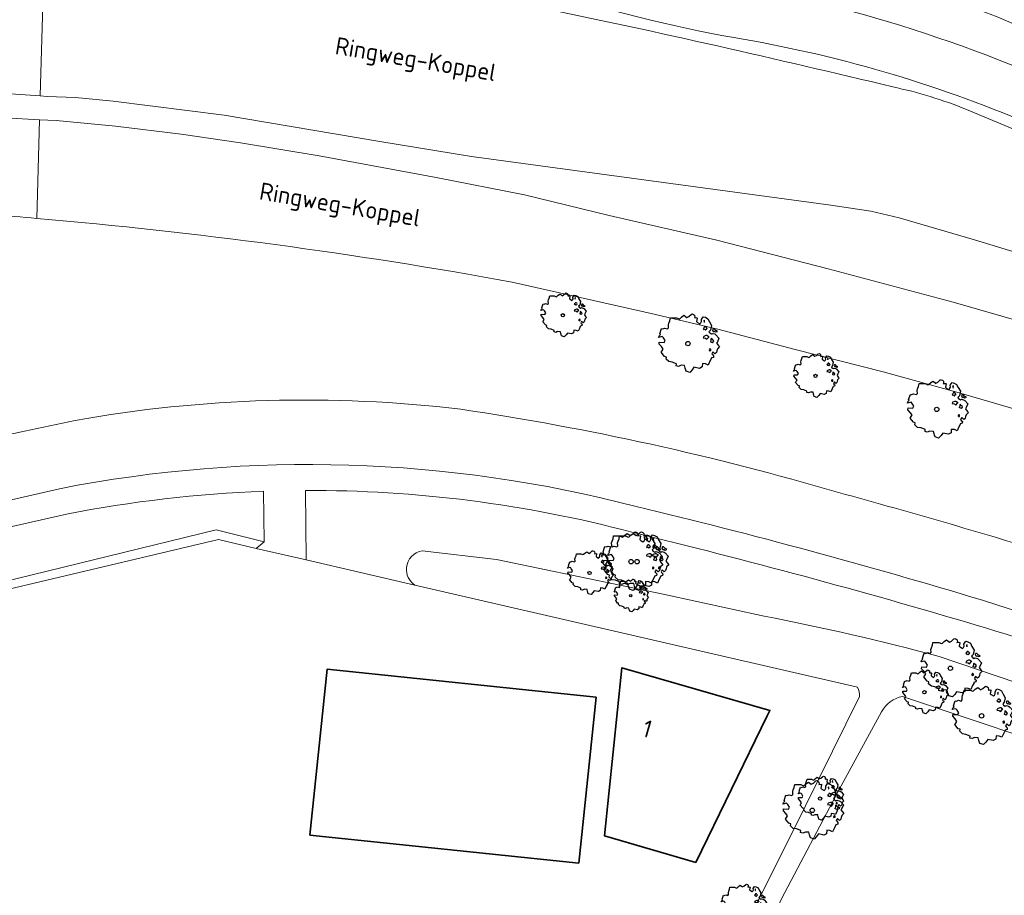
# Model space of a CAD drawing. Header units: metres. Extents: x 152391 to 157968, y 462336 to 467280.
# Tile 105 of 256: x 154224 to 154301, y 464175 to 464243. Entities that reach past the tile are written whole.
import ezdxf
from ezdxf.enums import TextEntityAlignment as Align

# ---------------------------------------------------------------- set-up
doc = ezdxf.new("R2010")
doc.units = ezdxf.units.M
doc.header["$LTSCALE"] = 0.75
doc.layers.get('0').update_dxf_attribs({"lineweight": 25})
for name, color, linetype, lineweight in [('B-GV-GR-BOOM-S', 252, 'Continuous', 25), ('B-WE-OG-BEBOUWING-GV', 6, 'Continuous', 35), ('B-WE-OG-BEBOUWING-T18', 1, 'Continuous', 18), ('B-WE-OG-TERREIN_CULTUURSCHEIDING-GV', 251, 'Continuous', 18), ('B-WE-OG-TOPOGRAFIE-T18', 1, 'Continuous', 18), ('B-WE-OG-WATER_GREPPEL-GV', 251, 'Continuous', 18), ('B-WE-VH-VERHARDING_ASFALT-GV', 251, 'Continuous', 18), ('B-WE-VH-VERHARDING_BETON-GV', 251, 'Continuous', 18), ('B-WE-VH-VERHARDING_BETONSTRAATSTEEN-GV', 251, 'Continuous', 18), ('B-WE-VH-VERHARDING_TEGEL-GV', 251, 'Continuous', 18)]:
    doc.layers.add(name, color=color, linetype=linetype, lineweight=lineweight)
doc.styles.add('NLCS-ISO-M750-T18', font='NLCS-ISO.ttf', dxfattribs={"height": 1.35})

# ---------------------------------------------------------------- blocks, each defined once
blk = doc.blocks.new('SGR-BOOM_21_30')
at = {"linetype": 'Continuous'}
for p, q in [((-0.47, 1.45), (-0.365, 1.548)), ((-0.365, 1.548), (-0.226, 1.647)), ((-0.226, 1.647), (-0.133, 1.581)), ((-0.133, 1.581), (-0.063, 1.515)), ((-0.063, 1.515), (0.065, 1.581)), ((0.065, 1.581), (0.205, 1.712)), ((0.205, 1.712), (0.263, 1.729)), ((0.263, 1.729), (0.333, 1.696)), ((0.333, 1.696), (0.391, 1.647)), ((0.402, 1.532), (0.379, 1.499)), ((0.391, 1.647), (0.402, 1.532)), ((0.786, 1.4), (0.891, 1.565)), ((0.891, 1.565), (1.019, 1.532)), ((1.019, 1.532), (1.158, 1.45)), ((-1.633, 0.579), (-1.528, 0.875)), ((-1.528, 0.875), (-1.458, 0.858)), ((-1.458, 0.858), (-1.342, 0.908)), ((-1.342, 0.908), (-1.179, 0.858)), ((-1.179, 0.858), (-1.121, 0.924)), ((-1.133, 1.088), (-1.109, 1.187)), ((-1.121, 0.924), (-1.133, 1.088)), ((-1.109, 1.187), (-1.051, 1.335)), ((-1.051, 1.335), (-1.016, 1.499)), ((-1.016, 1.499), (-0.668, 1.499)), ((-0.668, 1.499), (-0.516, 1.433)), ((-0.516, 1.433), (-0.47, 1.45)), ((0.379, 1.499), (0.53, 1.515)), ((0.542, 1.483), (0.507, 1.285)), ((0.507, 1.285), (0.565, 1.236)), ((0.53, 1.515), (0.542, 1.483)), ((0.565, 1.236), (0.693, 1.154)), ((0.693, 1.154), (0.751, 1.203)), ((0.751, 1.203), (0.798, 1.285)), ((0.798, 1.285), (0.786, 1.4)), ((0.937, 0.908), (0.891, 0.875)), ((0.891, 0.875), (0.926, 0.825)), ((0.972, 1.368), (0.926, 1.335)), ((0.926, 1.335), (0.949, 1.253)), ((0.926, 0.825), (0.984, 0.842)), ((0.972, 0.973), (0.937, 0.908)), ((0.949, 1.253), (0.961, 1.236)), ((0.961, 1.269), (0.972, 1.368)), ((1.03, 0.973), (0.972, 0.973)), ((0.984, 0.842), (1.03, 0.776)), ((1.077, 0.94), (1.03, 0.973)), ((1.03, 0.776), (1.077, 0.842)), ((1.124, 0.875), (1.077, 0.94)), ((1.077, 0.842), (1.124, 0.875)), ((1.158, 1.45), (1.251, 1.269)), ((1.321, 0.793), (1.228, 0.694)), ((1.251, 1.269), (1.379, 1.055)), ((1.379, 1.055), (1.321, 0.793)), ((1.472, 0.858), (1.438, 0.809)), ((1.438, 0.809), (1.461, 0.743)), ((1.542, 0.858), (1.472, 0.858)), ((1.624, 0.76), (1.542, 0.858)), ((-1.703, 0.365), (-1.656, 0.48)), ((-1.493, 0.415), (-1.703, 0.365)), ((-1.679, -0.029), (-1.668, 0.086)), ((-1.668, 0.086), (-1.389, 0.07)), ((-1.656, 0.48), (-1.598, 0.53)), ((-1.598, 0.53), (-1.633, 0.579)), ((-1.423, 0.333), (-1.493, 0.415)), ((-1.33, 0.185), (-1.423, 0.333)), ((-1.389, 0.07), (-1.33, 0.185)), ((0.926, 0.415), (0.891, 0.333)), ((0.891, 0.333), (1.03, 0.316)), ((1.054, 0.464), (0.926, 0.415)), ((1.03, 0.316), (1.112, 0.251)), ((1.112, 0.464), (1.054, 0.464)), ((1.217, 0.398), (1.112, 0.464)), ((1.112, 0.251), (1.205, 0.365)), ((1.205, 0.365), (1.24, 0.415)), ((1.228, 0.694), (1.275, 0.628)), ((1.275, 0.628), (1.379, 0.563)), ((1.344, 0.185), (1.31, 0.103)), ((1.434, 0.049), (1.31, 0.103)), ((1.356, 0.3), (1.344, 0.234)), ((1.344, 0.234), (1.344, 0.185)), ((1.426, 0.234), (1.356, 0.3)), ((1.379, 0.563), (1.438, 0.595)), ((1.472, 0.201), (1.426, 0.234)), ((1.434, 0.049), (1.507, 0.136)), ((1.438, 0.595), (1.565, 0.563)), ((1.461, 0.743), (1.531, 0.694)), ((1.507, 0.136), (1.472, 0.201)), ((1.531, 0.727), (1.635, 0.678)), ((1.531, 0.694), (1.542, 0.727)), ((1.565, 0.563), (1.635, 0.513)), ((1.728, 0.71), (1.624, 0.76)), ((1.635, 0.678), (1.728, 0.71)), ((1.635, 0.513), (1.81, 0.316)), ((1.717, 0.103), (1.67, 0.037)), ((1.67, 0.037), (1.763, -0.094)), ((1.81, 0.316), (1.717, 0.103)), ((-1.54, -0.177), (-1.679, -0.029)), ((-1.551, -0.505), (-1.493, -0.423)), ((-1.354, -0.752), (-1.551, -0.505)), ((-1.435, -0.324), (-1.54, -0.177)), ((-1.493, -0.423), (-1.435, -0.324)), ((-1.249, -0.784), (-1.354, -0.752)), ((1.286, -0.292), (1.24, -0.357)), ((1.24, -0.357), (1.251, -0.423)), ((1.263, -0.423), (1.333, -0.407)), ((1.333, -0.341), (1.286, -0.292)), ((1.333, -0.407), (1.333, -0.341)), ((1.461, -0.472), (1.391, -0.587)), ((1.391, -0.587), (1.426, -0.637)), ((1.426, -0.637), (1.496, -0.702)), ((1.577, -0.587), (1.461, -0.472)), ((1.496, -0.702), (1.484, -0.801)), ((1.658, -0.522), (1.577, -0.587)), ((1.682, -0.423), (1.658, -0.522)), ((1.717, -0.308), (1.682, -0.423)), ((1.845, -0.177), (1.717, -0.308)), ((1.763, -0.094), (1.845, -0.177)), ((-1.272, -0.899), (-1.249, -0.784)), ((-1.109, -1.047), (-1.272, -0.899)), ((-0.912, -1.08), (-1.109, -1.047)), ((-0.668, -1.179), (-0.912, -1.08)), ((-0.679, -1.294), (-0.668, -1.179)), ((-0.551, -1.326), (-0.679, -1.294)), ((-0.4, -1.261), (-0.551, -1.326)), ((-0.191, -1.277), (-0.4, -1.261)), ((-0.156, -1.425), (-0.191, -1.277)), ((-0.133, -1.491), (-0.156, -1.425)), ((-0.098, -1.606), (-0.133, -1.491)), ((0.251, -1.524), (0.112, -1.671)), ((0.356, -1.376), (0.251, -1.524)), ((0.682, -1.441), (0.356, -1.376)), ((0.833, -1.359), (0.682, -1.441)), ((0.844, -1.162), (0.833, -1.359)), ((1.03, -1.179), (0.844, -1.162)), ((1.182, -1.244), (1.03, -1.179)), ((1.286, -1.014), (1.182, -1.244)), ((1.356, -0.883), (1.286, -1.014)), ((1.368, -0.834), (1.356, -0.883)), ((1.484, -0.801), (1.368, -0.834)), ((0.112, -1.671), (-0.098, -1.606))]:
    blk.add_line(p, q, dxfattribs=at)
blk.add_circle((0, 0), 0.126, dxfattribs=at)
blk = doc.blocks.new('SGR-BOOM_31_50')
at = {"linetype": 'Continuous'}
for p, q in [((0.273, 2.283), (0.351, 2.305)), ((0.351, 2.305), (0.444, 2.261)), ((-1.51, 1.451), (-1.479, 1.582)), ((-1.479, 1.582), (-1.402, 1.78)), ((-1.402, 1.78), (-1.355, 1.999)), ((-1.355, 1.999), (-0.89, 1.999)), ((-0.89, 1.999), (-0.688, 1.911)), ((-0.688, 1.911), (-0.626, 1.933)), ((-0.626, 1.933), (-0.487, 2.064)), ((-0.487, 2.064), (-0.301, 2.196)), ((-0.301, 2.196), (-0.177, 2.108)), ((-0.177, 2.108), (-0.084, 2.02)), ((-0.084, 2.02), (0.087, 2.108)), ((0.087, 2.108), (0.273, 2.283)), ((0.444, 2.261), (0.521, 2.196)), ((0.537, 2.042), (0.506, 1.999)), ((0.506, 1.999), (0.707, 2.02)), ((0.521, 2.196), (0.537, 2.042)), ((0.723, 1.977), (0.676, 1.714)), ((0.676, 1.714), (0.754, 1.648)), ((0.707, 2.02), (0.723, 1.977)), ((0.754, 1.648), (0.924, 1.539)), ((0.924, 1.539), (1.002, 1.604)), ((1.002, 1.604), (1.064, 1.714)), ((1.048, 1.867), (1.188, 2.086)), ((1.064, 1.714), (1.048, 1.867)), ((1.188, 2.086), (1.358, 2.042)), ((1.296, 1.823), (1.234, 1.78)), ((1.234, 1.78), (1.265, 1.67)), ((1.265, 1.67), (1.281, 1.648)), ((1.281, 1.692), (1.296, 1.823)), ((1.358, 2.042), (1.545, 1.933)), ((1.545, 1.933), (1.669, 1.692)), ((1.669, 1.692), (1.839, 1.407)), ((-2.177, 0.772), (-2.038, 1.166)), ((-2.131, 0.706), (-2.177, 0.772)), ((-2.038, 1.166), (-1.944, 1.144)), ((-1.944, 1.144), (-1.789, 1.21)), ((-1.789, 1.21), (-1.572, 1.144)), ((-1.572, 1.144), (-1.495, 1.232)), ((-1.495, 1.232), (-1.51, 1.451)), ((1.25, 1.21), (1.188, 1.166)), ((1.188, 1.166), (1.234, 1.101)), ((1.234, 1.101), (1.312, 1.122)), ((1.296, 1.298), (1.25, 1.21)), ((1.374, 1.298), (1.296, 1.298)), ((1.312, 1.122), (1.374, 1.035)), ((1.436, 1.254), (1.374, 1.298)), ((1.374, 1.035), (1.436, 1.122)), ((1.498, 1.166), (1.436, 1.254)), ((1.436, 1.122), (1.498, 1.166)), ((1.762, 1.057), (1.638, 0.925)), ((1.638, 0.925), (1.7, 0.838)), ((1.7, 0.838), (1.839, 0.75)), ((1.839, 1.407), (1.762, 1.057)), ((1.839, 0.75), (1.917, 0.794)), ((1.963, 1.144), (1.917, 1.079)), ((1.917, 1.079), (1.948, 0.991)), ((1.917, 0.794), (2.087, 0.75)), ((1.948, 0.991), (2.041, 0.925)), ((2.056, 1.144), (1.963, 1.144)), ((2.041, 0.969), (2.18, 0.903)), ((2.041, 0.925), (2.056, 0.969)), ((2.165, 1.013), (2.056, 1.144)), ((2.304, 0.947), (2.165, 1.013)), ((2.18, 0.903), (2.304, 0.947)), ((-2.27, 0.487), (-2.208, 0.641)), ((-1.991, 0.553), (-2.27, 0.487)), ((-2.239, -0.038), (-2.224, 0.115)), ((-2.224, 0.115), (-1.851, 0.093)), ((-2.208, 0.641), (-2.131, 0.706)), ((-1.898, 0.444), (-1.991, 0.553)), ((-1.774, 0.246), (-1.898, 0.444)), ((-1.851, 0.093), (-1.774, 0.246)), ((1.234, 0.553), (1.188, 0.444)), ((1.188, 0.444), (1.374, 0.422)), ((1.405, 0.619), (1.234, 0.553)), ((1.374, 0.422), (1.483, 0.334)), ((1.483, 0.619), (1.405, 0.619)), ((1.622, 0.531), (1.483, 0.619)), ((1.483, 0.334), (1.607, 0.487)), ((1.607, 0.487), (1.653, 0.553)), ((1.793, 0.246), (1.746, 0.137)), ((1.911, 0.065), (1.746, 0.137)), ((1.808, 0.4), (1.793, 0.312)), ((1.793, 0.312), (1.793, 0.246)), ((1.901, 0.312), (1.808, 0.4)), ((1.963, 0.268), (1.901, 0.312)), ((1.911, 0.065), (2.01, 0.181)), ((2.01, 0.181), (1.963, 0.268)), ((2.087, 0.75), (2.18, 0.684)), ((2.18, 0.684), (2.413, 0.422)), ((2.289, 0.137), (2.227, 0.049)), ((2.227, 0.049), (2.351, -0.126)), ((2.413, 0.422), (2.289, 0.137)), ((-2.053, -0.235), (-2.239, -0.038)), ((-2.069, -0.673), (-1.991, -0.564)), ((-1.805, -1.002), (-2.069, -0.673)), ((-1.913, -0.433), (-2.053, -0.235)), ((-1.991, -0.564), (-1.913, -0.433)), ((1.715, -0.389), (1.653, -0.476)), ((1.653, -0.476), (1.669, -0.564)), ((1.684, -0.564), (1.777, -0.542)), ((1.777, -0.454), (1.715, -0.389)), ((1.777, -0.542), (1.777, -0.454)), ((1.948, -0.63), (1.855, -0.783)), ((2.103, -0.783), (1.948, -0.63)), ((2.211, -0.695), (2.103, -0.783)), ((2.242, -0.564), (2.211, -0.695)), ((2.289, -0.411), (2.242, -0.564)), ((2.459, -0.235), (2.289, -0.411)), ((2.351, -0.126), (2.459, -0.235)), ((-1.665, -1.046), (-1.805, -1.002)), ((-1.696, -1.199), (-1.665, -1.046)), ((-1.479, -1.396), (-1.696, -1.199)), ((-1.216, -1.44), (-1.479, -1.396)), ((-0.89, -1.571), (-1.216, -1.44)), ((1.715, -1.352), (1.576, -1.659)), ((1.808, -1.177), (1.715, -1.352)), ((1.824, -1.112), (1.808, -1.177)), ((1.979, -1.068), (1.824, -1.112)), ((1.855, -0.783), (1.901, -0.849)), ((1.901, -0.849), (1.994, -0.936)), ((1.994, -0.936), (1.979, -1.068)), ((-0.906, -1.725), (-0.89, -1.571)), ((-0.735, -1.769), (-0.906, -1.725)), ((-0.533, -1.681), (-0.735, -1.769)), ((-0.254, -1.703), (-0.533, -1.681)), ((-0.208, -1.9), (-0.254, -1.703)), ((-0.177, -1.988), (-0.208, -1.9)), ((-0.13, -2.141), (-0.177, -1.988)), ((0.149, -2.229), (-0.13, -2.141)), ((0.335, -2.031), (0.149, -2.229)), ((0.475, -1.834), (0.335, -2.031)), ((0.909, -1.922), (0.475, -1.834)), ((1.11, -1.812), (0.909, -1.922)), ((1.126, -1.55), (1.11, -1.812)), ((1.374, -1.571), (1.126, -1.55)), ((1.576, -1.659), (1.374, -1.571))]:
    blk.add_line(p, q, dxfattribs=at)
blk.add_circle((0, 0), 0.169, dxfattribs=at)
blk = doc.blocks.new('SGR-BOOM_0_20')
at = {"linetype": 'Continuous'}
for p, q in [((-0.85, 0.816), (-0.832, 0.89)), ((-0.841, 0.693), (-0.85, 0.816)), ((-0.832, 0.89), (-0.788, 1.001)), ((-0.788, 1.001), (-0.762, 1.124)), ((-0.762, 1.124), (-0.501, 1.124)), ((-0.501, 1.124), (-0.387, 1.075)), ((-0.387, 1.075), (-0.352, 1.087)), ((-0.352, 1.087), (-0.274, 1.161)), ((-0.274, 1.161), (-0.169, 1.235)), ((-0.169, 1.235), (-0.099, 1.186)), ((-0.099, 1.186), (-0.047, 1.137)), ((-0.047, 1.137), (0.049, 1.186)), ((0.049, 1.186), (0.154, 1.284)), ((0.154, 1.284), (0.197, 1.297)), ((0.197, 1.297), (0.25, 1.272)), ((0.25, 1.272), (0.293, 1.235)), ((0.302, 1.149), (0.284, 1.124)), ((0.284, 1.124), (0.398, 1.137)), ((0.293, 1.235), (0.302, 1.149)), ((0.407, 1.112), (0.38, 0.964)), ((0.38, 0.964), (0.424, 0.927)), ((0.398, 1.137), (0.407, 1.112)), ((0.424, 0.927), (0.52, 0.865)), ((0.52, 0.865), (0.564, 0.902)), ((0.564, 0.902), (0.598, 0.964)), ((0.59, 1.05), (0.668, 1.173)), ((0.598, 0.964), (0.59, 1.05)), ((0.668, 1.173), (0.764, 1.149)), ((0.729, 1.026), (0.694, 1.001)), ((0.694, 1.001), (0.712, 0.939)), ((0.712, 0.939), (0.721, 0.927)), ((0.721, 0.952), (0.729, 1.026)), ((0.764, 1.149), (0.869, 1.087)), ((0.869, 1.087), (0.939, 0.952)), ((0.939, 0.952), (1.035, 0.792)), ((1.035, 0.792), (0.991, 0.594)), ((-1.277, 0.274), (-1.242, 0.36)), ((-1.12, 0.311), (-1.277, 0.274)), ((-1.259, -0.022), (-1.251, 0.065)), ((-1.251, 0.065), (-1.041, 0.052)), ((-1.242, 0.36), (-1.198, 0.397)), ((-1.225, 0.434), (-1.146, 0.656)), ((-1.198, 0.397), (-1.225, 0.434)), ((-1.146, 0.656), (-1.094, 0.644)), ((-1.068, 0.249), (-1.12, 0.311)), ((-1.094, 0.644), (-1.007, 0.681)), ((-0.998, 0.139), (-1.068, 0.249)), ((-1.041, 0.052), (-0.998, 0.139)), ((-1.007, 0.681), (-0.884, 0.644)), ((-0.884, 0.644), (-0.841, 0.693)), ((0.703, 0.681), (0.668, 0.656)), ((0.668, 0.656), (0.694, 0.619)), ((0.694, 0.311), (0.668, 0.249)), ((0.668, 0.249), (0.773, 0.237)), ((0.694, 0.619), (0.738, 0.631)), ((0.79, 0.348), (0.694, 0.311)), ((0.729, 0.73), (0.703, 0.681)), ((0.773, 0.73), (0.729, 0.73)), ((0.738, 0.631), (0.773, 0.582)), ((0.808, 0.705), (0.773, 0.73)), ((0.773, 0.582), (0.808, 0.631)), ((0.773, 0.237), (0.834, 0.188)), ((0.834, 0.348), (0.79, 0.348)), ((0.843, 0.656), (0.808, 0.705)), ((0.808, 0.631), (0.843, 0.656)), ((0.912, 0.299), (0.834, 0.348)), ((0.834, 0.188), (0.904, 0.274)), ((0.904, 0.274), (0.93, 0.311)), ((0.991, 0.594), (0.921, 0.521)), ((0.921, 0.521), (0.956, 0.471)), ((0.956, 0.471), (1.035, 0.422)), ((1.008, 0.139), (0.982, 0.077)), ((1.075, 0.037), (0.982, 0.077)), ((1.017, 0.225), (1.008, 0.176)), ((1.008, 0.176), (1.008, 0.139)), ((1.069, 0.176), (1.017, 0.225)), ((1.035, 0.422), (1.078, 0.447)), ((1.104, 0.151), (1.069, 0.176)), ((1.075, 0.037), (1.13, 0.102)), ((1.104, 0.644), (1.078, 0.607)), ((1.078, 0.607), (1.096, 0.557)), ((1.078, 0.447), (1.174, 0.422)), ((1.096, 0.557), (1.148, 0.521)), ((1.157, 0.644), (1.104, 0.644)), ((1.13, 0.102), (1.104, 0.151)), ((1.148, 0.545), (1.226, 0.508)), ((1.148, 0.521), (1.157, 0.545)), ((1.218, 0.57), (1.157, 0.644)), ((1.174, 0.422), (1.226, 0.385)), ((1.296, 0.533), (1.218, 0.57)), ((1.226, 0.508), (1.296, 0.533)), ((1.226, 0.385), (1.357, 0.237)), ((1.287, 0.077), (1.253, 0.028)), ((1.253, 0.028), (1.322, -0.071)), ((1.357, 0.237), (1.287, 0.077)), ((-1.155, -0.132), (-1.259, -0.022)), ((-1.164, -0.379), (-1.12, -0.317)), ((-1.015, -0.564), (-1.164, -0.379)), ((-1.076, -0.243), (-1.155, -0.132)), ((-1.12, -0.317), (-1.076, -0.243)), ((-0.937, -0.588), (-1.015, -0.564)), ((-0.954, -0.675), (-0.937, -0.588)), ((-0.832, -0.785), (-0.954, -0.675)), ((0.965, -0.761), (0.886, -0.933)), ((0.965, -0.219), (0.93, -0.268)), ((0.93, -0.268), (0.939, -0.317)), ((0.947, -0.317), (1, -0.305)), ((1, -0.256), (0.965, -0.219)), ((1.017, -0.662), (0.965, -0.761)), ((1, -0.305), (1, -0.256)), ((1.026, -0.625), (1.017, -0.662)), ((1.113, -0.601), (1.026, -0.625)), ((1.096, -0.354), (1.043, -0.44)), ((1.043, -0.44), (1.069, -0.477)), ((1.069, -0.477), (1.122, -0.527)), ((1.183, -0.44), (1.096, -0.354)), ((1.122, -0.527), (1.113, -0.601)), ((1.244, -0.391), (1.183, -0.44)), ((1.261, -0.317), (1.244, -0.391)), ((1.287, -0.231), (1.261, -0.317)), ((1.383, -0.132), (1.287, -0.231)), ((1.322, -0.071), (1.383, -0.132)), ((-0.684, -0.81), (-0.832, -0.785)), ((-0.501, -0.884), (-0.684, -0.81)), ((-0.509, -0.97), (-0.501, -0.884)), ((-0.413, -0.995), (-0.509, -0.97)), ((-0.3, -0.946), (-0.413, -0.995)), ((-0.143, -0.958), (-0.3, -0.946)), ((-0.117, -1.069), (-0.143, -0.958)), ((-0.099, -1.118), (-0.117, -1.069)), ((-0.073, -1.204), (-0.099, -1.118)), ((0.084, -1.254), (-0.073, -1.204)), ((0.188, -1.143), (0.084, -1.254)), ((0.267, -1.032), (0.188, -1.143)), ((0.511, -1.081), (0.267, -1.032)), ((0.625, -1.019), (0.511, -1.081)), ((0.633, -0.872), (0.625, -1.019)), ((0.773, -0.884), (0.633, -0.872)), ((0.886, -0.933), (0.773, -0.884))]:
    blk.add_line(p, q, dxfattribs=at)
blk.add_circle((0, 0), 0.0948, dxfattribs=at)

msp = doc.modelspace()

# ---------------------------------------------------------------- linework, layer by layer
at = {"layer": 'B-WE-OG-BEBOUWING-GV'}
for points in [[(154267.535, 464177.411), (154268.879, 464190.279), (154248.032, 464192.457), (154246.688, 464179.589)], [(154276.624, 464177.47), (154282.152, 464188.821), (154282.362, 464189.252), (154270.879, 464192.565), (154269.523, 464179.527)]]:
    msp.add_lwpolyline(points, close=True, dxfattribs=at)
at = {"layer": 'B-WE-OG-TERREIN_CULTUURSCHEIDING-GV'}
for points in [[(154300.544, 464242.823, 0.044431), (154282.409, 464248.175)], [(154278.787, 464245.702, -0.071344), (154309.376, 464235.61)], [(154225.501, 464227.415, 0.00421), (154218.636, 464227.948)], [(154262.359, 464222.476, 0.023502), (154225.501, 464227.415)], [(154212.583, 464214.268, 0.275561), (154224.54, 464210.917)], [(154228.463, 464211.743, -0.073968), (154258.395, 464212.609)], [(154258.395, 464212.609, -0.034834), (154287.678, 464206.155)], [(154243.087, 464206.248, 0.039432), (154227.792, 464204.471)], [(154271.66, 464203.08, 0.065568), (154246.341, 464206.316)], [(154287.678, 464206.155, -0.008219), (154304.945, 464201.131)], [(154298.274, 464195.897, 0.012583), (154271.66, 464203.08)], [(154254.175, 464200.334, -0.340493), (154255.385, 464201.629)], [(154254.828, 464198.977, -0.27943), (154254.175, 464200.334)], [(154281.927, 464196.565, -0.018795), (154295.479, 464193.431)], [(154311.078, 464191.81, 0.00727), (154298.274, 464195.897)]]:
    msp.add_lwpolyline(points, format="xyb", dxfattribs=at)
for points in [[(154310.312, 464238.623), (154300.544, 464242.823)], [(154336.958, 464213.147), (154321.414, 464218.638), (154319.9, 464219.138), (154318.939, 464219.455), (154298.223, 464225.756), (154292.4, 464227.453), (154290.186, 464227.968), (154287.091, 464228.43), (154259.222, 464232.212), (154252.099, 464233.367), (154240.023, 464235.431), (154231.429, 464236.509), (154228.496, 464236.785), (154226.3, 464236.871), (154225.77, 464236.907), (154222.275, 464237.147)], [(154223.05, 464235.215), (154225.718, 464235.066), (154226.994, 464234.994), (154231.595, 464234.562), (154236.69, 464233.947), (154241.294, 464233.262), (154247.402, 464232.257), (154256.474, 464230.594), (154263.32, 464229.248), (154269.907, 464227.648), (154278.252, 464225.717), (154286.877, 464223.507), (154296.586, 464220.924), (154304.139, 464218.752), (154311.275, 464216.535), (154318.327, 464214.258), (154320.086, 464213.69), (154328.568, 464210.804), (154335.12, 464208.427), (154345.605, 464204.391), (154351.956, 464201.895), (154356.33, 464200.052)], [(154402.35, 464168.136), (154399.05, 464170.512), (154394.371, 464173.47), (154390.697, 464175.654), (154381.188, 464181.139), (154376.069, 464183.776), (154370.643, 464186.39), (154358.729, 464191.711), (154351.39, 464194.864), (154344.869, 464197.562), (154330.104, 464203.193), (154322.293, 464205.905), (154316.278, 464207.921), (154315.451, 464208.198), (154303.136, 464212.093), (154297.05, 464213.875), (154291.145, 464215.522), (154284.32, 464217.236), (154278.336, 464218.809), (154273.145, 464220.045), (154262.359, 464222.476)], [(154224.54, 464210.917), (154228.463, 464211.743)], [(154181.55, 464202.427), (154182.345, 464202.856), (154187.968, 464197.75), (154192.664, 464196.406), (154199.315, 464194.807), (154209.565, 464195.966), (154239.417, 464203.269), (154243.141, 464202.323), (154243.087, 464206.248)], [(154246.341, 464206.316), (154246.389, 464200.926), (154254.828, 464198.977)], [(154227.792, 464204.471), (154199.472, 464198.075)], [(154255.385, 464201.629), (154261.149, 464200.947), (154274.087, 464198.272), (154281.927, 464196.565)], [(154295.479, 464193.431), (154304.554, 464190.357)]]:
    msp.add_lwpolyline(points, dxfattribs=at)
msp.add_lwpolyline([(154242.521, 464201.82), (154243.141, 464202.323), (154239.417, 464203.269), (154209.565, 464195.966), (154199.315, 464194.807), (154192.664, 464196.406), (154187.968, 464197.75), (154182.345, 464202.856), (154181.55, 464202.427), (154187.377, 464197.198), (154193.13, 464195.288), (154199.296, 464194.105), (154209.441, 464195.374), (154239.585, 464202.498)], close=True, dxfattribs=at)
at = {"layer": 'B-WE-OG-WATER_GREPPEL-GV'}
for points in [[(154255.385, 464201.629, 0.340493), (154254.175, 464200.334)], [(154254.175, 464200.334, 0.27943), (154254.828, 464198.977)], [(154295.479, 464193.431, 0.018795), (154281.927, 464196.565)], [(154289.16, 464191.048, -0.179426), (154289.301, 464190.325)], [(154291.028, 464189.151, -0.228378), (154292.648, 464190.339)]]:
    msp.add_lwpolyline(points, format="xyb", dxfattribs=at)
for points in [[(154281.927, 464196.565), (154274.087, 464198.272), (154261.149, 464200.947), (154255.385, 464201.629)], [(154254.828, 464198.977), (154289.16, 464191.048)], [(154304.554, 464190.357), (154295.479, 464193.431)], [(154289.301, 464190.325), (154284.068, 464179.7), (154278.793, 464169.191)], [(154292.648, 464190.339), (154302.535, 464187.017)], [(154280.415, 464168.393), (154283.272, 464174.64), (154287.744, 464183.125), (154291.028, 464189.151)]]:
    msp.add_lwpolyline(points, dxfattribs=at)
at = {"layer": 'B-WE-VH-VERHARDING_ASFALT-GV'}
for points in [[(154203.994, 464236.196), (154215.099, 464236.246), (154219.654, 464236.267), (154219.662, 464236.347), (154219.676, 464236.426), (154219.698, 464236.504), (154219.726, 464236.579), (154219.76, 464236.652), (154219.8, 464236.722), (154219.846, 464236.788), (154220.144, 464237.149), (154220.612, 464237.163), (154222.275, 464237.147), (154225.77, 464236.907), (154226.147, 464250.152)], [(154226.147, 464250.152), (154225.77, 464236.907), (154226.3, 464236.871), (154228.496, 464236.785), (154231.429, 464236.509), (154240.023, 464235.431), (154252.099, 464233.367), (154259.222, 464232.212), (154287.091, 464228.43), (154290.186, 464227.968), (154292.4, 464227.453), (154298.223, 464225.756), (154318.939, 464219.455), (154319.9, 464219.138), (154321.414, 464218.638), (154336.958, 464213.147)], [(154300.544, 464242.823), (154310.312, 464238.623)], [(154322.551, 464225.441), (154297.614, 464235.859)], [(154225.501, 464227.415), (154225.718, 464235.066), (154223.05, 464235.215), (154220.606, 464235.265), (154220.148, 464235.29)], [(154356.33, 464200.052), (154351.956, 464201.895), (154345.605, 464204.391), (154335.12, 464208.427), (154328.568, 464210.804), (154320.086, 464213.69), (154318.327, 464214.258), (154311.275, 464216.535), (154304.139, 464218.752), (154296.586, 464220.924), (154286.877, 464223.507), (154278.252, 464225.717), (154269.907, 464227.648), (154263.32, 464229.248), (154256.474, 464230.594), (154247.402, 464232.257), (154241.294, 464233.262), (154236.69, 464233.947), (154231.595, 464234.562), (154226.994, 464234.994), (154225.718, 464235.066), (154225.501, 464227.415)], [(154262.359, 464222.476), (154273.145, 464220.045), (154278.336, 464218.809), (154284.32, 464217.236), (154291.145, 464215.522), (154297.05, 464213.875), (154303.136, 464212.093), (154315.451, 464208.198), (154316.278, 464207.921), (154322.293, 464205.905), (154330.104, 464203.193), (154344.869, 464197.562), (154351.39, 464194.864), (154358.729, 464191.711), (154370.643, 464186.39), (154376.069, 464183.776), (154381.188, 464181.139), (154390.697, 464175.654), (154394.371, 464173.47), (154399.05, 464170.512), (154402.35, 464168.136)]]:
    msp.add_lwpolyline(points, dxfattribs=at)
for points in [[(154282.409, 464248.175, -0.044431), (154300.544, 464242.823)], [(154309.376, 464235.61, 0.071344), (154278.787, 464245.702)], [(154264.985, 464245.108, 0.035086), (154279.557, 464241.433)], [(154291.904, 464237.612, 0.007435), (154264.623, 464243.755)], [(154279.557, 464241.433, -0.060033), (154302.446, 464234.759)], [(154297.614, 464235.859, 0.044324), (154291.904, 464237.612)], [(154218.636, 464227.948, -0.00421), (154225.501, 464227.415)], [(154225.501, 464227.415, -0.023502), (154262.359, 464222.476)]]:
    msp.add_lwpolyline(points, format="xyb", dxfattribs=at)
at = {"layer": 'B-WE-VH-VERHARDING_BETON-GV'}
for points in [[(154279.557, 464241.433, -0.035086), (154264.985, 464245.108)], [(154264.623, 464243.755, -0.007435), (154291.904, 464237.612)], [(154302.446, 464234.759, 0.060033), (154279.557, 464241.433)], [(154291.904, 464237.612, -0.044324), (154297.614, 464235.859)]]:
    msp.add_lwpolyline(points, format="xyb", dxfattribs=at)
msp.add_lwpolyline([(154297.614, 464235.859), (154322.551, 464225.441)], dxfattribs=at)
at = {"layer": 'B-WE-VH-VERHARDING_BETONSTRAATSTEEN-GV'}
for points in [[(154201.784, 464216.516), (154206.363, 464206.742), (154206.307, 464206.591), (154207.267, 464204.534), (154207.3, 464204.463), (154208.389, 464202.125), (154227.272, 464206.45)], [(154228.463, 464211.743), (154224.54, 464210.917)], [(154298.86, 464197.795), (154311.669, 464193.636), (154317.122, 464191.866), (154327.726, 464188.108), (154336.139, 464184.924)]]:
    msp.add_lwpolyline(points, dxfattribs=at)
for points in [[(154224.54, 464210.917, -0.275561), (154212.583, 464214.268)], [(154258.395, 464212.609, 0.073968), (154228.463, 464211.743)], [(154287.678, 464206.155, 0.034834), (154258.395, 464212.609)], [(154227.272, 464206.45, -0.112796), (154271.999, 464205.061)], [(154304.945, 464201.131, 0.008219), (154287.678, 464206.155)], [(154271.999, 464205.061, -0.014811), (154298.86, 464197.795)]]:
    msp.add_lwpolyline(points, format="xyb", dxfattribs=at)
at = {"layer": 'B-WE-VH-VERHARDING_TEGEL-GV'}
for points in [[(154271.999, 464205.061, 0.112796), (154227.272, 464206.45)], [(154227.792, 464204.471, -0.039432), (154243.087, 464206.248)], [(154246.341, 464206.316, -0.065568), (154271.66, 464203.08)], [(154298.86, 464197.795, 0.014811), (154271.999, 464205.061)], [(154271.66, 464203.08, -0.012583), (154298.274, 464195.897)], [(154298.274, 464195.897, -0.00727), (154311.078, 464191.81)]]:
    msp.add_lwpolyline(points, format="xyb", dxfattribs=at)
for points in [[(154227.272, 464206.45), (154208.389, 464202.125), (154199.185, 464200.017)], [(154243.087, 464206.248), (154243.141, 464202.323), (154242.521, 464201.82), (154246.389, 464200.926), (154246.341, 464206.316)], [(154199.472, 464198.075), (154227.792, 464204.471)], [(154327.01, 464186.145), (154327.726, 464188.108), (154317.122, 464191.866), (154311.669, 464193.636), (154298.86, 464197.795)]]:
    msp.add_lwpolyline(points, dxfattribs=at)

# ---------------------------------------------------------------- block references
at = {"layer": 'B-GV-GR-BOOM-S', "transparency": 33554559}
for name, p in [('SGR-BOOM_21_30', (154266.3, 464219.9)), ('SGR-BOOM_31_50', (154276, 464217.7)), ('SGR-BOOM_21_30', (154285.9, 464215.2)), ('SGR-BOOM_31_50', (154295.3, 464212.6)), ('SGR-BOOM_31_50', (154271.595, 464200.789)), ('SGR-BOOM_31_50', (154272.064, 464200.789)), ('SGR-BOOM_21_30', (154268.377, 464199.911)), ('SGR-BOOM_0_20', (154271.566, 464198.146)), ('SGR-BOOM_31_50', (154296.366, 464192.526)), ('SGR-BOOM_21_30', (154294.352, 464190.664)), ('SGR-BOOM_31_50', (154298.78, 464188.832)), ('SGR-BOOM_31_50', (154285.648, 464181.503)), ('SGR-BOOM_21_30', (154286.259, 464182.419)), ('SGR-BOOM_21_30', (154280.282, 464174.043))]:
    msp.add_blockref(name, p, dxfattribs=at)

# ---------------------------------------------------------------- texts
at = {"layer": 'B-WE-OG-BEBOUWING-T18', "style": 'NLCS-ISO-M750-T18'}
msp.add_text('1', height=1.35, rotation=343.9, dxfattribs=at).set_placement((154272.859, 464187.831), align=Align.MIDDLE)
at = {"layer": 'B-WE-OG-TOPOGRAFIE-T18', "style": 'NLCS-ISO-M750-T18'}
for p in [(154254.865, 464239.569), (154248.99, 464228.296)]:
    msp.add_text('Ringweg-Koppel', height=1.35, rotation=350.3, dxfattribs=at).set_placement(p, align=Align.MIDDLE)

doc.saveas('drawing.dxf')
